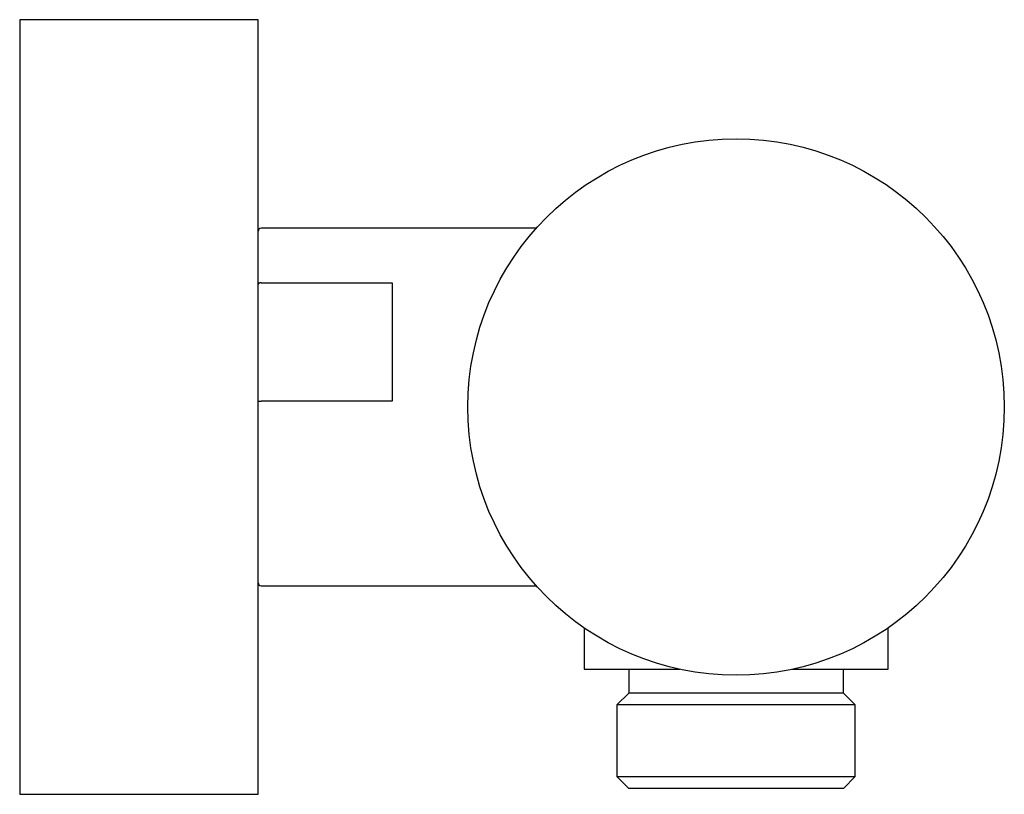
# Model space of a CAD drawing. Header units: millimetres. Extents: x 3788.3906 to 3788.4732, y 1816.8367 to 1816.9017.
import ezdxf

# ---------------------------------------------------------------- set-up
doc = ezdxf.new("R2010")
doc.units = ezdxf.units.MM
doc.layers.add('SANINDUSA', color=3, linetype='Continuous')

msp = doc.modelspace()

# ---------------------------------------------------------------- linework, layer by layer
at = {"layer": 'SANINDUSA'}
for p, q in [((3788.41058, 1816.901729), (3788.39058, 1816.901729)), ((3788.39058, 1816.901729), (3788.39058, 1816.839838)), ((3788.41058, 1816.839838), (3788.41058, 1816.901729)), ((3788.433909, 1816.884229), (3788.41083, 1816.884229)), ((3788.41083, 1816.879649), (3788.42183, 1816.879649)), ((3788.42183, 1816.879649), (3788.42183, 1816.869731)), ((3788.42183, 1816.869731), (3788.41083, 1816.869731)), ((3788.41083, 1816.854229), (3788.433909, 1816.854229)), ((3788.43793, 1816.85069), (3788.43793, 1816.847229)), ((3788.46343, 1816.847229), (3788.46343, 1816.85069)), ((3788.43793, 1816.847229), (3788.445963, 1816.847229)), ((3788.44168, 1816.847229), (3788.44168, 1816.845229)), ((3788.455397, 1816.847229), (3788.456815, 1816.847229)), ((3788.456815, 1816.847229), (3788.46343, 1816.847229)), ((3788.45968, 1816.845229), (3788.45968, 1816.847229)), ((3788.44168, 1816.845229), (3788.44068, 1816.844229)), ((3788.45968, 1816.845229), (3788.44168, 1816.845229)), ((3788.46068, 1816.844229), (3788.45968, 1816.845229)), ((3788.44068, 1816.844229), (3788.44068, 1816.838229)), ((3788.46068, 1816.844229), (3788.44068, 1816.844229)), ((3788.46068, 1816.838229), (3788.46068, 1816.844229)), ((3788.39058, 1816.839838), (3788.39058, 1816.836729)), ((3788.41058, 1816.836729), (3788.41058, 1816.839838)), ((3788.44068, 1816.838229), (3788.44168, 1816.837229)), ((3788.44068, 1816.838229), (3788.455491, 1816.838229)), ((3788.455491, 1816.838229), (3788.46068, 1816.838229)), ((3788.45968, 1816.837229), (3788.46068, 1816.838229)), ((3788.39058, 1816.836729), (3788.41058, 1816.836729)), ((3788.45501, 1816.837229), (3788.44168, 1816.837229)), ((3788.45968, 1816.837229), (3788.45501, 1816.837229))]:
    msp.add_line(p, q, dxfattribs=at)
msp.add_circle((3788.45068, 1816.869229), 0.0225, dxfattribs=at)
for centre, start, end in [((3788.41083, 1816.883979), 90, 180), ((3788.41083, 1816.854479), 180, 270)]:
    msp.add_arc(centre, 0.00025, start, end, dxfattribs=at)
for points, knots in [([(3788.41083, 1816.879649), (3788.410798, 1816.879647), (3788.410749, 1816.879644), (3788.410691, 1816.879626), (3788.410643, 1816.879604), (3788.410607, 1816.879575), (3788.410584, 1816.87954), (3788.410581, 1816.879519), (3788.41058, 1816.879508)], [0, 0, 0, 0, 0.2418, 0.368682, 0.499338, 0.709974, 0.845151, 1, 1, 1, 1]), ([(3788.41058, 1816.869677), (3788.410581, 1816.869681), (3788.410584, 1816.86969), (3788.410607, 1816.869703), (3788.410643, 1816.869714), (3788.410691, 1816.869723), (3788.410749, 1816.86973), (3788.410798, 1816.869731), (3788.41083, 1816.869731)], [0, 0, 0, 0, 0.154837, 0.289998, 0.500671, 0.631299, 0.758177, 1, 1, 1, 1])]:
    msp.add_open_spline(points, degree=3, knots=knots, dxfattribs=at)

doc.saveas('drawing.dxf')
